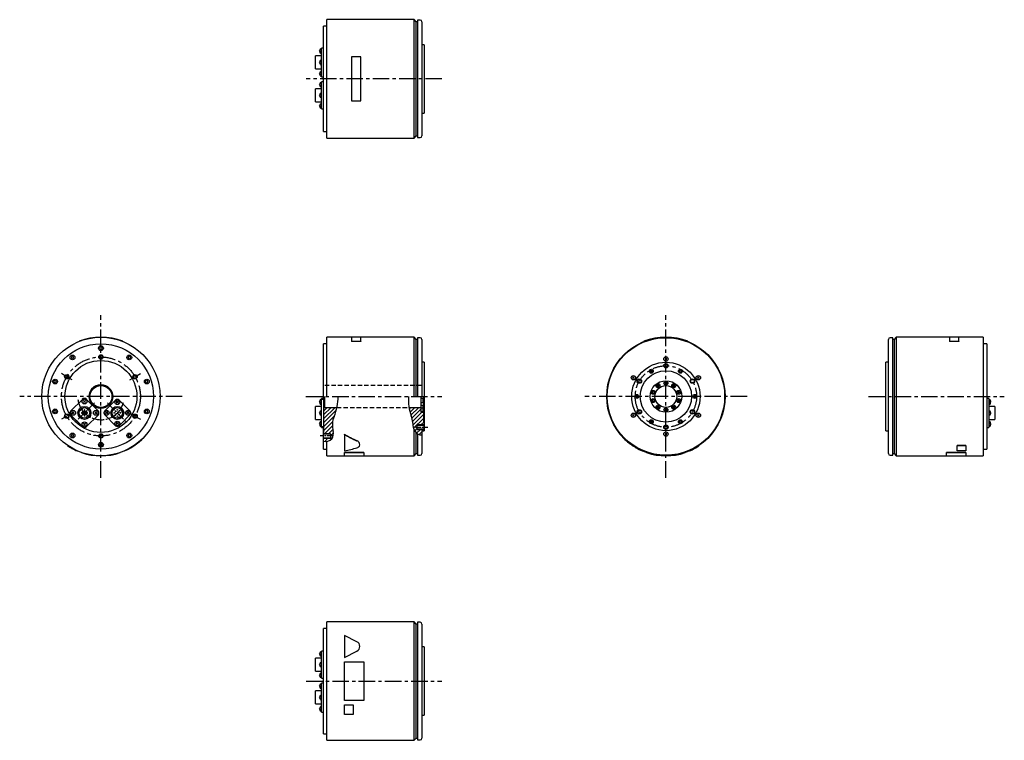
# Model space of a CAD drawing. Extents: x -737 to 386, y -392 to 429.
import ezdxf

# ---------------------------------------------------------------- set-up
doc = ezdxf.new("R2010")
doc.units = 0
doc.linetypes.add('CENTER', pattern=[2, 1.25, -0.25, 0.25, -0.25])
doc.linetypes.add('DASHED', pattern=[0.75, 0.5, -0.25])
doc.layers.get('0').update_dxf_attribs({"linetype": 'CONTINUOUS'})
for name, color, linetype in [('CENTER', 6, 'CENTER'), ('DASHED', 6, 'DASHED'), ('OUTLINE', 7, 'CONTINUOUS'), ('THIN_LINE', 6, 'CONTINUOUS')]:
    doc.layers.add(name, color=color, linetype=linetype)

# ---------------------------------------------------------------- blocks, each defined once
blk = doc.blocks.new('*X1')
at = {"color": 0}
for p, q in [((-335.4, -25.6), (-322.3, -12.5)), ((-335.4, -21.1), (-326.8, -12.5)), ((-335.4, -16.6), (-331.3, -12.5)), ((-335.4, -30.1), (-320.9, -15.6)), ((-335.4, -34.6), (-323, -22.2)), ((-335.4, -39), (-325, -28.6)), ((-334.4, -42.5), (-325.3, -33.5)), ((-329.9, -42.5), (-324.9, -37.5)), ((-327.5, -44.6), (-324.1, -41.3)), ((-335.5, -48.1), (-334.9, -47.5)), ((-334.1, -51.2), (-330.4, -47.5)), ((-328.4, -50), (-325.2, -46.8))]:
    blk.add_line(p, q, dxfattribs=at)
blk = doc.blocks.new('*X2')
at = {"color": 0}
for p, q in [((-292.6, -14.3), (-290.9, -12.5)), ((-291.8, -17.9), (-286.4, -12.5)), ((-290.7, -21.3), (-281.9, -12.5)), ((-289.7, -24.8), (-279, -14.1)), ((-288.9, -28.4), (-278.4, -18)), ((-288.2, -32.3), (-276.5, -20.6)), ((-287.7, -36.2), (-276.5, -25)), ((-279.5, -32.5), (-276.2, -29.3)), ((-286.4, -39.5), (-283.5, -36.5)), ((-284.3, -41.8), (-280, -37.5)), ((-281.3, -43.3), (-278.2, -40.2)), ((-277, -39), (-275.5, -37.5))]:
    blk.add_line(p, q, dxfattribs=at)

msp = doc.modelspace()

# ---------------------------------------------------------------- linework, layer by layer
at = {"layer": 'CENTER', "ltscale": 15}
for p, q in [((-255.5, 362), (-410.4, 362)), ((-644.3, -92.6), (-644.3, 92.6)), ((0, -92.6), (0, 92.6)), ((-410.5, 0), (-255.5, 0)), ((231, 0), (385.9, 0)), ((-551.7, 0), (-736.9, 0)), ((92.6, 0), (-92.6, 0)), ((-410.4, -324.4), (-255.5, -324.4))]:
    msp.add_line(p, q, dxfattribs=at)
at = {"layer": 'CENTER', "ltscale": 5}
for p, q in [((-677.2, 19), (-689.4, 26)), ((-611.5, 19), (-599.2, 26)), ((-677.2, -19), (-689.4, -26)), ((-611.5, -19), (-599.2, -26)), ((-285.5, -35), (-271.6, -35)), ((-380.5, -45), (-394.3, -45))]:
    msp.add_line(p, q, dxfattribs=at)
at = {"layer": 'CENTER', "ltscale": 8}
for p, q in [((-651.8, -7.4), (-674.4, -30.1)), ((-636.9, -7.4), (-614.3, -30.1))]:
    msp.add_line(p, q, dxfattribs=at)
at = {"layer": 'CENTER', "ltscale": 15}
for centre, radius in [((-644.3, 0), 45), ((0, 0), 35)]:
    msp.add_circle(centre, radius, dxfattribs=at)
at = {"layer": 'CENTER', "ltscale": 8}
msp.add_arc((-644.3, 0), 26.5, 187.2264, 344.8692, dxfattribs=at)
at = {"layer": 'DASHED', "ltscale": 10}
for p, q in [((-279, 12.5), (-389.4, 12.5)), ((-375.2, -12.5), (-293, -12.5))]:
    msp.add_line(p, q, dxfattribs=at)
at = {"layer": 'OUTLINE'}
for p, q in [((-386.5, 294.5), (-386.5, 429.5)), ((-287.2, 429.5), (-386.5, 429.5)), ((-287.2, 294.5), (-287.2, 429.5)), ((-284.7, 427), (-287.2, 429.5)), ((-284.7, 297), (-284.7, 427)), ((-283.2, 427), (-284.7, 427)), ((-283.2, 429), (-283.2, 295)), ((-280.2, 429), (-283.2, 429)), ((-278.2, 427), (-278.2, 297)), ((-390.5, 362), (-390.5, 422)), ((-386.5, 422), (-390.5, 422)), ((-394.9, 393.6), (-394, 395.1)), ((-394.9, 393.6), (-394, 392.1)), ((-390.5, 397.2), (-392.9, 397.2)), ((-392.9, 396.2), (-392.9, 397.2)), ((-392.9, 383.2), (-392.9, 396.2)), ((-275.5, 401), (-278.2, 401)), ((-275.5, 401), (-275.5, 323)), ((-399.6, 373.3), (-399.6, 388.1)), ((-392.9, 388.1), (-399.6, 388.1)), ((-394.9, 380.7), (-394, 382.2)), ((-392.9, 378.2), (-392.9, 383.2)), ((-358.5, 387), (-358.5, 337)), ((-348, 387), (-358.5, 387)), ((-348, 337), (-348, 387)), ((-399.6, 373.3), (-392.9, 373.3)), ((-394.9, 380.7), (-394, 379.2)), ((-392.9, 365.2), (-392.9, 378.2)), ((-394.9, 367.8), (-394, 369.3)), ((-394.9, 367.8), (-394, 366.3)), ((-392.9, 364.2), (-392.9, 365.2)), ((-392.9, 364.2), (-390.5, 364.2)), ((-390.5, 302), (-390.5, 362)), ((-392.9, 350.6), (-399.6, 350.6)), ((-399.6, 343.2), (-399.6, 350.6)), ((-394.9, 355.4), (-394, 356.9)), ((-394.9, 355.4), (-394, 353.9)), ((-390.5, 358.6), (-392.9, 358.6)), ((-392.9, 357.8), (-392.9, 358.6)), ((-392.9, 345.2), (-392.9, 357.8)), ((-399.6, 335.8), (-399.6, 343.2)), ((-394.9, 343.2), (-394, 344.7)), ((-394.9, 343.2), (-394, 341.7)), ((-392.9, 341.2), (-392.9, 345.2)), ((-392.9, 328.7), (-392.9, 341.2)), ((-358.5, 337), (-348, 337)), ((-399.6, 335.8), (-392.9, 335.8)), ((-394.9, 331), (-394, 332.5)), ((-394.9, 331), (-394, 329.5)), ((-392.9, 327.8), (-392.9, 328.7)), ((-392.9, 327.8), (-390.5, 327.8)), ((-278.2, 323), (-275.5, 323)), ((-390.5, 302), (-386.5, 302)), ((-386.5, 294.5), (-287.2, 294.5)), ((-287.2, 294.5), (-284.7, 297)), ((-284.7, 297), (-283.2, 297)), ((-283.2, 295), (-280.2, 295)), ((-386.5, 0), (-386.5, 67.5)), ((-358.5, 67.5), (-386.5, 67.5)), ((-348, 67.7), (-358.5, 67.7)), ((-358.5, 67.7), (-358.5, 62.9)), ((-348, 62.9), (-348, 67.7)), ((-287.2, 67.5), (-348, 67.5)), ((-284.7, 65), (-287.2, 67.5)), ((-287.2, 0), (-287.2, 67.5)), ((262.7, 67.5), (260.2, 65)), ((262.7, 67.5), (262.7, -67.5)), ((323.5, 67.5), (262.7, 67.5)), ((323.5, 67.7), (323.5, 62.9)), ((334, 67.7), (323.5, 67.7)), ((334, 62.9), (334, 67.7)), ((362, 67.5), (334, 67.5)), ((362, 67.5), (362, -67.5)), ((-669.3, 62.9), (-669.3, 62.7)), ((-644.3, 56.5), (-645.6, 55.7)), ((-643, 55.7), (-644.3, 56.5)), ((-619.3, 62.9), (-619.3, 62.7)), ((-386.5, 60), (-390.5, 60)), ((-390.5, -2.2), (-390.5, 60)), ((-358.5, 62.9), (-348, 62.9)), ((-358.5, 62.9), (-358.5, 62.7)), ((-348, 62.7), (-358.5, 62.7)), ((-348, 62.9), (-348, 62.7)), ((-283.2, 65), (-284.7, 65)), ((-284.7, 0), (-284.7, 65)), ((-280.2, 67), (-283.2, 67)), ((-283.2, 67), (-283.2, 0)), ((-278.2, 65), (-278.2, 0)), ((-25, 62.9), (-25, 62.7)), ((25, 62.9), (25, 62.7)), ((253.7, -65), (253.7, 65)), ((258.7, 67), (255.7, 67)), ((258.7, 0), (258.7, 67)), ((260.2, 65), (258.7, 65)), ((260.2, 65), (260.2, -65)), ((323.5, 62.9), (323.5, 62.7)), ((323.5, 62.9), (334, 62.9)), ((334, 62.7), (323.5, 62.7)), ((334, 62.9), (334, 62.7)), ((366, 60), (362, 60)), ((366, 60), (366, -60)), ((-676.7, 46), (-677.9, 45.2)), ((-677.9, 45.2), (-677.9, 43.8)), ((-675.4, 45.2), (-676.7, 46)), ((-675.4, 43.8), (-675.4, 45.2)), ((-645.6, 55.7), (-645.6, 54.3)), ((-645.6, 54.3), (-644.3, 53.5)), ((-644.3, 53.5), (-643, 54.3)), ((-643, 54.3), (-643, 55.7)), ((-612, 46), (-613.3, 45.2)), ((-613.3, 45.2), (-613.3, 43.8)), ((-610.7, 45.2), (-612, 46)), ((-610.7, 43.8), (-610.7, 45.2)), ((-677.9, 43.8), (-676.7, 43)), ((-676.7, 43), (-675.4, 43.8)), ((-613.3, 43.8), (-612, 43)), ((-612, 43), (-610.7, 43.8)), ((-275.5, 39), (-278.2, 39)), ((-275.5, 39), (-275.5, -39)), ((1, 43.7), (-1, 41.8)), ((1, 41.8), (-1, 43.7)), ((251, 0), (251, 39)), ((253.7, 39), (251, 39)), ((-16.6, 30), (-17.7, 29.4)), ((-17.7, 29.4), (-17.7, 28.2)), ((-17.7, 28.2), (-16.6, 27.6)), ((-15.6, 29.4), (-16.6, 30)), ((-16.6, 27.6), (-15.6, 28.2)), ((-15.6, 28.2), (-15.6, 29.4)), ((16.6, 30), (15.6, 29.4)), ((15.6, 29.4), (15.6, 28.2)), ((15.6, 28.2), (16.6, 27.6)), ((17.7, 29.4), (16.6, 30)), ((16.6, 27.6), (17.7, 28.2)), ((17.7, 28.2), (17.7, 29.4)), ((-696.6, 18.5), (-697.9, 17.7)), ((-697.9, 17.7), (-697.9, 16.3)), ((-697.9, 16.3), (-696.6, 15.5)), ((-695.3, 17.7), (-696.6, 18.5)), ((-696.6, 15.5), (-695.3, 16.3)), ((-695.3, 16.3), (-695.3, 17.7)), ((-592, 18.5), (-593.3, 17.7)), ((-593.3, 17.7), (-593.3, 16.3)), ((-593.3, 16.3), (-592, 15.5)), ((-590.7, 17.7), (-592, 18.5)), ((-592, 15.5), (-590.7, 16.3)), ((-590.7, 16.3), (-590.7, 17.7)), ((-36.1, 22.3), (-38, 20.4)), ((-36.1, 20.4), (-38, 22.3)), ((-9, 13.5), (-10, 12.9)), ((-10, 12.9), (-10, 11.7)), ((-10, 11.7), (-9, 11.1)), ((-7.9, 12.9), (-9, 13.5)), ((-9, 11.1), (-7.9, 11.7)), ((-7.9, 11.7), (-7.9, 12.9)), ((0, 16.4), (-1, 15.8)), ((-1, 15.8), (-1, 14.7)), ((-1, 14.7), (0, 14.1)), ((1, 15.8), (0, 16.4)), ((0, 14.1), (1, 14.7)), ((1, 14.7), (1, 15.8)), ((9, 13.5), (7.9, 12.9)), ((7.9, 12.9), (7.9, 11.7)), ((7.9, 11.7), (9, 11.1)), ((10, 12.9), (9, 13.5)), ((9, 11.1), (10, 11.7)), ((10, 11.7), (10, 12.9)), ((38, 22.3), (36.1, 20.4)), ((38, 20.4), (36.1, 22.3)), ((-279, -18), (-279, 0)), ((-276.5, 0), (-276.5, -29.2)), ((-33.3, 1.2), (-34.3, 0.6)), ((-34.3, 0.6), (-34.3, -0.6)), ((-32.2, 0.6), (-33.3, 1.2)), ((-32.2, -0.6), (-32.2, 0.6)), ((-14.5, 5.9), (-15.5, 5.3)), ((-15.5, 5.3), (-15.5, 4.1)), ((-15.5, 4.1), (-14.5, 3.5)), ((-13.5, 5.3), (-14.5, 5.9)), ((-14.5, 3.5), (-13.5, 4.1)), ((-13.5, 4.1), (-13.5, 5.3)), ((14.5, 5.9), (13.5, 5.3)), ((13.5, 5.3), (13.5, 4.1)), ((13.5, 4.1), (14.5, 3.5)), ((15.5, 5.3), (14.5, 5.9)), ((14.5, 3.5), (15.5, 4.1)), ((15.5, 4.1), (15.5, 5.3)), ((33.2, 1.2), (32.2, 0.6)), ((32.2, 0.6), (32.2, -0.6)), ((34.3, 0.6), (33.2, 1.2)), ((34.3, -0.6), (34.3, 0.6)), ((251, -39), (251, 0)), ((258.7, -67), (258.7, 0)), ((-665.5, -3.3), (-678.6, -16.3)), ((-661.9, -4.6), (-664.3, -7)), ((-661.9, -7), (-664.3, -4.6)), ((-647.6, -16.3), (-660.6, -3.3)), ((-627.6, -4.2), (-640.2, -16.8)), ((-624.4, -5.3), (-626.8, -7.7)), ((-624.4, -7.7), (-626.8, -5.3)), ((-611, -16.8), (-623.6, -4.2)), ((-394.9, -6.5), (-394, -5)), ((-394.9, -6.5), (-394, -8)), ((-390.4, -2.2), (-392.9, -2.2)), ((-392.9, -3.3), (-392.9, -2.2)), ((-392.9, -3.4), (-392.9, -3.3)), ((-390.4, -3.4), (-392.9, -3.4)), ((-392.9, -4.2), (-392.9, -3.4)), ((-392.9, -16.8), (-392.9, -4.2)), ((-390.4, 0), (-390.4, -41)), ((-389.4, 0), (-389.4, -12.5)), ((-276.7, -2.5), (-279, -2.5)), ((-279, -7), (-276.7, -7)), ((-276.7, -10.1), (-279, -10.1)), ((-276.7, -7), (-276.7, -2.5)), ((-276.7, -2.5), (-276.5, -2.7)), ((-276.7, -7), (-276.5, -6.7)), ((-276.7, -14.6), (-276.7, -10.1)), ((-276.7, -10.1), (-276.5, -10.3)), ((-34.3, -0.6), (-33.3, -1.2)), ((-33.3, -1.2), (-32.2, -0.6)), ((-14.5, -3.5), (-15.5, -4.1)), ((-15.5, -4.1), (-15.5, -5.3)), ((-15.5, -5.3), (-14.5, -5.9)), ((-13.5, -4.1), (-14.5, -3.5)), ((-14.5, -5.9), (-13.5, -5.3)), ((-13.5, -5.3), (-13.5, -4.1)), ((-9, -11.1), (-10, -11.7)), ((-7.9, -11.7), (-9, -11.1)), ((9, -11.1), (7.9, -11.7)), ((10, -11.7), (9, -11.1)), ((14.5, -3.5), (13.5, -4.1)), ((13.5, -4.1), (13.5, -5.3)), ((13.5, -5.3), (14.5, -5.9)), ((15.5, -4.1), (14.5, -3.5)), ((14.5, -5.9), (15.5, -5.3)), ((15.5, -5.3), (15.5, -4.1)), ((32.2, -0.6), (33.2, -1.2)), ((33.2, -1.2), (34.3, -0.6)), ((368.4, -2.2), (366, -2.2)), ((368.4, -2.2), (368.4, -3.3)), ((368.4, -3.3), (368.4, -16.3)), ((370.4, -5.8), (369.5, -4.3)), ((370.4, -5.8), (369.5, -7.3)), ((-696.6, -15.5), (-697.9, -16.3)), ((-697.9, -16.3), (-697.9, -17.7)), ((-697.9, -17.7), (-696.6, -18.5)), ((-695.3, -16.3), (-696.6, -15.5)), ((-696.6, -18.5), (-695.3, -17.7)), ((-695.3, -17.7), (-695.3, -16.3)), ((-678.6, -21.2), (-665.5, -34.2)), ((-674.8, -17.5), (-677.2, -19.9)), ((-674.8, -19.9), (-677.2, -17.5)), ((-668.4, -15.9), (-667.8, -16.4)), ((-667.8, -16.4), (-666.9, -15.1)), ((-666.9, -15.1), (-667.5, -14.7)), ((-663.4, -18.4), (-666.2, -18.4)), ((-666.2, -19), (-663.4, -19)), ((-663.4, -15.6), (-663.4, -18.4)), ((-663.4, -19), (-663.4, -21.8)), ((-662.8, -18.4), (-662.8, -15.6)), ((-660, -18.4), (-662.8, -18.4)), ((-662.8, -19), (-660, -19)), ((-662.8, -21.8), (-662.8, -19)), ((-660.6, -34.2), (-647.6, -21.2)), ((-659.4, -14), (-659.9, -14.5)), ((-659.9, -14.5), (-658.9, -15.6)), ((-658.9, -15.6), (-658.3, -15.1)), ((-649, -17.5), (-651.4, -19.9)), ((-649, -19.9), (-651.4, -17.5)), ((-640.2, -20.7), (-627.6, -33.3)), ((-636.6, -17.5), (-639, -19.9)), ((-636.6, -19.9), (-639, -17.5)), ((-630.3, -15.1), (-629.8, -15.6)), ((-629.8, -15.6), (-628.7, -14.5)), ((-628.7, -14.5), (-629.3, -14)), ((-623.6, -33.3), (-611, -20.7)), ((-620.3, -16), (-621, -16.3)), ((-621, -16.3), (-620.4, -17.7)), ((-620.4, -17.7), (-619.7, -17.4)), ((-612.2, -17.5), (-614.6, -19.9)), ((-612.2, -19.9), (-614.6, -17.5)), ((-592, -15.5), (-593.3, -16.3)), ((-593.3, -16.3), (-593.3, -17.7)), ((-593.3, -17.7), (-592, -18.5)), ((-590.7, -16.3), (-592, -15.5)), ((-592, -18.5), (-590.7, -17.7)), ((-590.7, -17.7), (-590.7, -16.3)), ((-399.6, -26.1), (-399.6, -11.3)), ((-392.9, -11.3), (-399.6, -11.3)), ((-394.9, -18.7), (-394, -17.2)), ((-394.9, -18.7), (-394, -20.2)), ((-392.9, -20.7), (-392.9, -16.8)), ((-392.9, -33.3), (-392.9, -20.7)), ((-390.4, -13.5), (-389.4, -12.5)), ((-389.4, -12.5), (-375.2, -12.5)), ((-293, -12.5), (-279, -12.5)), ((-279, -13), (-276.7, -13)), ((-276.7, -17.5), (-279, -17.5)), ((-279, -18), (-276.5, -18)), ((-276.7, -17.5), (-276.7, -13)), ((-276.7, -13), (-276.5, -13.2)), ((-276.7, -17.5), (-276.5, -17.3)), ((-36.1, -20.4), (-38, -22.3)), ((-36.1, -22.3), (-38, -20.4)), ((-10, -11.7), (-10, -12.9)), ((-10, -12.9), (-9, -13.5)), ((-9, -13.5), (-7.9, -12.9)), ((-7.9, -12.9), (-7.9, -11.7)), ((0, -14.1), (-1, -14.7)), ((-1, -14.7), (-1, -15.8)), ((-1, -15.8), (0, -16.4)), ((1, -14.7), (0, -14.1)), ((0, -16.4), (1, -15.8)), ((1, -15.8), (1, -14.7)), ((7.9, -11.7), (7.9, -12.9)), ((7.9, -12.9), (9, -13.5)), ((9, -13.5), (10, -12.9)), ((10, -12.9), (10, -11.7)), ((38, -20.4), (36.1, -22.3)), ((38, -22.3), (36.1, -20.4)), ((375.1, -11.3), (368.4, -11.3)), ((368.4, -16.3), (368.4, -21.2)), ((368.4, -21.2), (368.4, -34.2)), ((370.4, -18.7), (369.5, -17.2)), ((370.4, -18.7), (369.5, -20.2)), ((375.1, -11.3), (375.1, -26.1)), ((-661.9, -30.4), (-664.3, -32.9)), ((-661.9, -32.9), (-664.3, -30.4)), ((-660.2, -23.1), (-661.5, -23.8)), ((-661.5, -23.8), (-661.2, -24.5)), ((-659.9, -23.8), (-660.2, -23.1)), ((-624.4, -29.7), (-626.8, -32.1)), ((-624.4, -32.1), (-626.8, -29.7)), ((-623.5, -23.6), (-625, -24)), ((-625, -24), (-624.8, -24.7)), ((-623.3, -24.3), (-623.5, -23.6)), ((-399.6, -26.1), (-392.9, -26.1)), ((-394.9, -30.9), (-394, -29.4)), ((-394.9, -30.9), (-394, -32.4)), ((-392.9, -34.1), (-392.9, -33.3)), ((-275.5, -33), (-283.5, -33)), ((-283.5, -37), (-283.5, -33)), ((-276.5, -29.2), (-275.5, -29.2)), ((-275.5, -29.2), (-275.5, -32.5)), ((-275.5, -37.5), (-275.5, -32.5)), ((-16.6, -27.6), (-17.7, -28.2)), ((-17.7, -28.2), (-17.7, -29.4)), ((-17.7, -29.4), (-16.6, -30)), ((-15.6, -28.2), (-16.6, -27.6)), ((-16.6, -30), (-15.6, -29.4)), ((-15.6, -29.4), (-15.6, -28.2)), ((16.6, -27.6), (15.6, -28.2)), ((15.6, -28.2), (15.6, -29.4)), ((15.6, -29.4), (16.6, -30)), ((17.7, -28.2), (16.6, -27.6)), ((16.6, -30), (17.7, -29.4)), ((17.7, -29.4), (17.7, -28.2)), ((368.4, -26.1), (375.1, -26.1)), ((370.4, -31.7), (369.5, -30.1)), ((370.4, -31.7), (369.5, -33.2)), ((-676.7, -43), (-677.9, -43.8)), ((-677.9, -43.8), (-677.9, -45.2)), ((-675.4, -43.8), (-676.7, -43)), ((-675.4, -45.2), (-675.4, -43.8)), ((-612, -43), (-613.3, -43.8)), ((-613.3, -43.8), (-613.3, -45.2)), ((-610.7, -43.8), (-612, -43)), ((-610.7, -45.2), (-610.7, -43.8)), ((-592.3, -43.2), (-592.3, -43)), ((-392.9, -34.1), (-390.4, -34.1)), ((-392.9, -34.2), (-392.9, -34.1)), ((-392.9, -35.2), (-392.9, -34.2)), ((-392.9, -35.2), (-390.4, -35.2)), ((-390.5, -60), (-390.5, -35.2)), ((-390.5, -41), (-390.4, -41)), ((-382.5, -43), (-390.5, -43)), ((-382.5, -43), (-382.5, -47)), ((-366.5, -43.2), (-366.5, -43)), ((-366.5, -43.2), (-366.5, -62.1)), ((-287.2, -67.5), (-287.2, -38.1)), ((-284.7, -65), (-284.7, -41.4)), ((-283.5, -37), (-275.5, -37)), ((-283.2, -42.5), (-283.2, -67)), ((-278.2, -39), (-278.2, -65)), ((-278.2, -39), (-275.5, -39)), ((-52, -43.2), (-52, -43)), ((1, -41.8), (-1, -43.7)), ((1, -43.7), (-1, -41.8)), ((251, -39), (253.7, -39)), ((366, -35.2), (368.4, -35.2)), ((368.4, -34.2), (368.4, -35.2)), ((-682.3, -56), (-682.3, -55.8)), ((-677.9, -45.2), (-676.7, -46)), ((-676.7, -46), (-675.4, -45.2)), ((-644.3, -53.5), (-645.6, -54.3)), ((-645.6, -54.3), (-645.6, -55.7)), ((-645.6, -55.7), (-644.3, -56.5)), ((-643, -54.3), (-644.3, -53.5)), ((-644.3, -56.5), (-643, -55.7)), ((-643, -55.7), (-643, -54.3)), ((-613.3, -45.2), (-612, -46)), ((-612, -46), (-610.7, -45.2)), ((-390.5, -47), (-382.5, -47)), ((-386.5, -67.5), (-386.5, -51.1)), ((38, -56), (38, -55.8)), ((342, -55.8), (332, -55.8)), ((332, -56), (332, -55.8)), ((332, -56), (342, -56)), ((332, -62.1), (332, -56)), ((342, -56), (342, -55.8)), ((342, -56), (342, -62.1)), ((-671.3, -62.1), (-671.3, -61.9)), ((-666.3, -64), (-666.3, -63.8)), ((-622.3, -64), (-622.3, -63.8)), ((-617.3, -62.1), (-617.3, -61.9)), ((-390.5, -60), (-386.5, -60)), ((-390.5, -60), (-386.5, -60)), ((-344.5, -63.8), (-366.5, -63.8)), ((-366.5, -64), (-366.5, -63.8)), ((-366.5, -64), (-344.5, -64)), ((-366.5, -67.7), (-366.5, -64)), ((-344.5, -64), (-344.5, -63.8)), ((-344.5, -64), (-344.5, -67.7)), ((-287.2, -67.5), (-284.7, -65)), ((-284.7, -65), (-283.2, -65)), ((-283.2, -67), (-280.2, -67)), ((-27, -62.1), (-27, -61.9)), ((-22, -64), (-22, -63.8)), ((22, -64), (22, -63.8)), ((27, -62.1), (27, -61.9)), ((255.7, -67), (258.7, -67)), ((258.7, -65), (260.2, -65)), ((260.2, -65), (262.7, -67.5)), ((342, -63.8), (320, -63.8)), ((320, -64), (320, -63.8)), ((320, -64), (342, -64)), ((320, -67.7), (320, -64)), ((342, -62.1), (332, -62.1)), ((342, -64), (342, -63.8)), ((342, -64), (342, -67.7)), ((362, -60), (366, -60)), ((-386.5, -67.5), (-366.5, -67.5)), ((-366.5, -67.7), (-344.5, -67.7)), ((-344.5, -67.5), (-287.2, -67.5)), ((262.7, -67.5), (320, -67.5)), ((320, -67.7), (342, -67.7)), ((342, -67.5), (362, -67.5)), ((-386.5, -391.9), (-386.5, -256.9)), ((-287.2, -256.9), (-386.5, -256.9)), ((-287.2, -391.9), (-287.2, -256.9)), ((-284.7, -259.4), (-287.2, -256.9)), ((-283.2, -257.4), (-283.2, -391.4)), ((-280.2, -257.4), (-283.2, -257.4)), ((-390.5, -384.4), (-390.5, -264.4)), ((-386.5, -264.4), (-390.5, -264.4)), ((-284.7, -389.4), (-284.7, -259.4)), ((-283.2, -259.4), (-284.7, -259.4)), ((-278.2, -259.4), (-278.2, -389.4)), ((-366.5, -272.4), (-366.5, -297.4)), ((-352.3, -279.5), (-366.5, -272.4)), ((-390.5, -290.3), (-392.9, -290.3)), ((-392.9, -291.1), (-392.9, -290.3)), ((-392.9, -303.7), (-392.9, -291.1)), ((-366.5, -297.4), (-352.3, -290.3)), ((-275.5, -285.4), (-278.2, -285.4)), ((-275.5, -285.4), (-275.5, -363.4)), ((-399.6, -313.1), (-399.6, -298.3)), ((-392.9, -298.3), (-399.6, -298.3)), ((-394.9, -293.5), (-394, -292)), ((-394.9, -293.5), (-394, -295)), ((-366.5, -346.4), (-366.5, -302.4)), ((-366.5, -302.4), (-344.5, -302.4)), ((-344.5, -302.4), (-344.5, -346.4)), ((-399.6, -313.1), (-392.9, -313.1)), ((-394.9, -305.7), (-394, -304.2)), ((-394.9, -305.7), (-394, -307.2)), ((-392.9, -307.6), (-392.9, -303.7)), ((-392.9, -320.2), (-392.9, -307.6)), ((-394.9, -317.9), (-394, -316.4)), ((-394.9, -317.9), (-394, -319.4)), ((-392.9, -321.1), (-392.9, -320.2)), ((-392.9, -321.1), (-390.5, -321.1)), ((-399.6, -350.5), (-399.6, -335.7)), ((-392.9, -335.7), (-399.6, -335.7)), ((-394.9, -330.2), (-394, -328.7)), ((-394.9, -330.2), (-394, -331.7)), ((-390.5, -326.6), (-392.9, -326.6)), ((-392.9, -327.7), (-392.9, -326.6)), ((-392.9, -340.7), (-392.9, -327.7)), ((-394.9, -343.1), (-394, -341.6)), ((-394.9, -343.1), (-394, -344.6)), ((-392.9, -345.6), (-392.9, -340.7)), ((-392.9, -358.6), (-392.9, -345.6)), ((-344.5, -346.4), (-366.5, -346.4)), ((-399.6, -350.5), (-392.9, -350.5)), ((-394.9, -356.1), (-394, -354.6)), ((-394.9, -356.1), (-394, -357.6)), ((-392.9, -359.7), (-392.9, -358.6)), ((-366.5, -351.4), (-356.5, -351.4)), ((-366.5, -362.4), (-366.5, -351.4)), ((-356.5, -351.4), (-356.5, -362.4)), ((-392.9, -359.7), (-390.5, -359.7)), ((-356.5, -362.4), (-366.5, -362.4)), ((-278.2, -363.4), (-275.5, -363.4)), ((-390.5, -384.4), (-386.5, -384.4)), ((-386.5, -391.9), (-287.2, -391.9)), ((-287.2, -391.9), (-284.7, -389.4)), ((-284.7, -389.4), (-283.2, -389.4)), ((-283.2, -391.4), (-280.2, -391.4))]:
    msp.add_line(p, q, dxfattribs=at)
for centre, radius in [((-644.3, 0), 67.5), ((0, 0), 67.5), ((-644.3, 0), 60), ((-644.3, 55), 2.75), ((0, 0), 67), ((-676.7, 44.5), 2.75), ((-644.3, 45), 2), ((-612, 44.5), 2.75), ((0, 42.7), 2.5), ((-644.3, 0), 41), ((0, 0), 39), ((0, 35), 2), ((-683.3, 22.5), 2), ((-605.4, 22.5), 2), ((-37, 21.4), 2.5), ((0, 0), 29.3), ((-16.6, 28.8), 2.25), ((16.6, 28.8), 2.25), ((37, 21.4), 2.5), ((-696.6, 17), 2.75), ((-644.3, 0), 13.5), ((-644.3, 0), 12.5), ((-592, 17), 2.75), ((-30.3, 17.5), 2), ((0, 0), 18), ((0, 0), 12.5), ((-9, 12.3), 2.25), ((0, 15.2), 2.25), ((9, 12.3), 2.25), ((30.3, 17.5), 2), ((-33.3, 0), 2.25), ((-14.5, 4.7), 2.25), ((14.5, 4.7), 2.25), ((33.2, 0), 2.25), ((-663.1, -5.8), 2.75), ((-625.6, -6.5), 2.75), ((-14.5, -4.7), 2.25), ((-9, -12.3), 2.25), ((9, -12.3), 2.25), ((14.5, -4.7), 2.25), ((-696.6, -17), 2.75), ((-683.3, -22.5), 2), ((-676, -18.7), 2.75), ((-663.1, -18.7), 7.4), ((-663.1, -18.7), 6), ((-664.8, -17), 0.4), ((-664.8, -20.5), 0.4), ((-661.3, -17), 0.4), ((-661.3, -20.5), 0.4), ((-650.2, -18.7), 2.75), ((-637.8, -18.7), 2.75), ((-625.6, -18.7), 7.4), ((-625.6, -18.7), 6), ((-629.1, -18.7), 0.35), ((-628.2, -21.4), 0.35), ((-627.4, -17), 0.35), ((-626.5, -19.6), 0.35), ((-625.6, -15.2), 0.35), ((-625.6, -22.3), 0.35), ((-624.7, -17.9), 0.35), ((-623.8, -20.5), 0.35), ((-622.9, -16.1), 0.35), ((-622.1, -18.7), 0.35), ((-613.4, -18.7), 2.75), ((-605.4, -22.5), 2), ((-592, -17), 2.75), ((-37, -21.4), 2.5), ((-30.3, -17.5), 2), ((0, -15.3), 2.25), ((30.3, -17.5), 2), ((37, -21.4), 2.5), ((-663.1, -31.7), 2.75), ((-625.6, -30.9), 2.75), ((-16.6, -28.8), 2.25), ((0, -35), 2), ((16.6, -28.8), 2.25), ((-676.7, -44.5), 2.75), ((-644.3, -45), 2), ((-612, -44.5), 2.75), ((0, -42.8), 2.5), ((-644.3, -55), 2.75)]:
    msp.add_circle(centre, radius, dxfattribs=at)
for centre, radius, start, end in [((-280.2, 427), 2, 0, 90), ((-391.6, 393.6), 3.3, 140.4185, 219.5815), ((-392.8, 394.6), 1.8, 94.5861, 140.4185), ((-391.6, 380.7), 3.3, 140.4185, 219.5815), ((-392.8, 392.7), 1.8, 219.5815, 265.4139), ((-392.8, 381.7), 1.8, 94.5861, 140.4185), ((-392.8, 379.7), 1.8, 219.5815, 265.4139), ((-391.6, 367.8), 3.3, 140.4185, 219.5815), ((-392.8, 368.7), 1.8, 94.5861, 140.4185), ((-392.8, 366.8), 1.8, 219.5815, 265.4139), ((-391.6, 355.4), 3.3, 140.4185, 219.5815), ((-392.8, 356.4), 1.8, 94.5861, 140.4185), ((-392.8, 354.5), 1.8, 219.5815, 265.4139), ((-391.6, 343.2), 3.3, 140.4185, 219.5815), ((-392.8, 344.2), 1.8, 94.5861, 140.4185), ((-392.8, 342.3), 1.8, 219.5815, 265.4139), ((-391.6, 331), 3.3, 140.4185, 219.5815), ((-392.8, 332), 1.8, 94.5861, 140.4185), ((-392.8, 330.1), 1.8, 219.5815, 265.4139), ((-280.2, 297), 2, 270, 0), ((-644.3, 0.2), 67.5, 68.2615, 111.7385), ((0, 0.2), 67.5, 68.2615, 111.7385), ((-280.2, 65), 2, 0, 90), ((255.7, 65), 2, 90, 180), ((-663.1, -5.7), 3.5, 45, 135), ((-625.6, -6.2), 2.8, 45, 135), ((-391.6, -5.8), 3.3, 140.4185, 186.1503), ((-391.6, -6.5), 3.3, 140.4185, 219.5815), ((-392.8, -4.9), 1.8, 94.5861, 140.4185), ((-392.8, -5.6), 1.8, 94.5861, 140.4185), ((-392.8, -7.5), 1.8, 219.5815, 265.4139), ((368.3, -4.9), 1.8, 39.5815, 85.4139), ((368.3, -6.8), 1.8, 274.5861, 320.4185), ((368.3, -7.5), 1.8, 274.5861, 320.4185), ((367.1, -5.8), 3.3, 320.4185, 39.5815), ((367.1, -6.5), 3.3, 320.4185, 6.1503), ((-676.1, -18.7), 3.5, 135, 225), ((-666.2, -18.7), 0.3, 90, 270), ((-663.1, -15.6), 0.3, 0, 180), ((-663.1, -21.8), 0.3, 180, 0), ((-660, -18.7), 0.3, 270, 90), ((-650.1, -18.7), 3.5, 315, 45), ((-638.2, -18.7), 2.8, 135, 225), ((-613, -18.7), 2.8, 315, 45), ((-391.6, -18.7), 3.3, 140.4185, 219.5815), ((-392.8, -17.8), 1.8, 94.5861, 140.4185), ((-392.8, -19.7), 1.8, 219.5815, 265.4139), ((368.3, -17.8), 1.8, 39.5815, 85.4139), ((368.3, -19.7), 1.8, 274.5861, 320.4185), ((367.1, -18.7), 3.3, 320.4185, 39.5815), ((-625.6, -31.3), 2.8, 225, 315), ((-391.6, -30.9), 3.3, 140.4185, 219.5815), ((-391.6, -31.7), 3.3, 173.8497, 219.5815), ((-392.8, -30), 1.8, 94.5861, 140.4185), ((-392.8, -31.9), 1.8, 219.5815, 265.4139), ((368.3, -30), 1.8, 39.5815, 85.4139), ((368.3, -30.7), 1.8, 39.5815, 85.4139), ((367.1, -30.9), 3.3, 353.8497, 39.5815), ((367.1, -31.7), 3.3, 320.4185, 39.5815), ((-663.1, -31.7), 3.5, 225, 315), ((-644.3, -0.2), 67.5, 293.5782, 320.3872), ((-392.8, -32.6), 1.8, 219.5815, 265.4139), ((0, -0.2), 67.5, 219.6128, 228.3487), ((368.3, -32.6), 1.8, 274.5861, 320.4185), ((-644.3, -0.2), 67.5, 235.739, 246.4218), ((-354, -55), 4.88, 15.6561, 70.2327), ((-356.5, -58.5), 8.96, 44.4067, 61.7954), ((-352.3, -54.8), 3.27, 302.9009, 352.5778), ((-353.2, -55.1), 4.16, 357.932, 43.1316), ((0, -0.2), 67.5, 228.3487, 239.6172), ((0, -0.2), 67.5, 293.5782, 304.261), ((-644.3, -0.2), 67.5, 250.9783, 289.0217), ((-356.8, -46.4), 12.8, 290.5331, 299.5382), ((-280.2, -65), 2, 270, 0), ((0, -0.2), 67.5, 239.6172, 246.4218), ((0, -0.2), 67.5, 250.9783, 289.0217), ((255.7, -65), 2, 180, 270), ((-280.2, -259.4), 2, 0, 90), ((-355, -284.9), 6, 296.6999, 63.3001), ((-391.6, -293.5), 3.3, 140.4185, 219.5815), ((-392.8, -292.5), 1.8, 94.5861, 140.4185), ((-392.8, -294.4), 1.8, 219.5815, 265.4139), ((-392.8, -304.7), 1.8, 94.5861, 140.4185), ((-391.6, -305.7), 3.3, 140.4185, 219.5815), ((-392.8, -306.6), 1.8, 219.5815, 265.4139), ((-391.6, -317.9), 3.3, 140.4185, 219.5815), ((-392.8, -316.9), 1.8, 94.5861, 140.4185), ((-392.8, -318.8), 1.8, 219.5815, 265.4139), ((-391.6, -330.2), 3.3, 140.4185, 219.5815), ((-392.8, -329.3), 1.8, 94.5861, 140.4185), ((-392.8, -331.2), 1.8, 219.5815, 265.4139), ((-391.6, -343.1), 3.3, 140.4185, 219.5815), ((-392.8, -342.2), 1.8, 94.5861, 140.4185), ((-392.8, -344.1), 1.8, 219.5815, 265.4139), ((-391.6, -356.1), 3.3, 140.4185, 219.5815), ((-392.8, -355.1), 1.8, 94.5861, 140.4185), ((-392.8, -357), 1.8, 219.5815, 265.4139), ((-280.2, -389.4), 2, 270, 0)]:
    msp.add_arc(centre, radius, start, end, dxfattribs=at)
for centre, start_param, end_param in [((-263.1, 0), 3.832967, 3.985436), ((-263.1, -0.2), 3.832967, 3.985436), ((-420.2, -0.2), 5.123906, 5.242668)]:
    msp.add_ellipse(centre, major_axis=(134.2, 0), ratio=0.502946, start_param=start_param, end_param=end_param, dxfattribs=at)
at = {"layer": 'THIN_LINE'}
for p, q in [((-275.5, -32.5), (-283.5, -32.5)), ((-283.5, -32.5), (-283.5, -33)), ((-382.5, -42.5), (-390.5, -42.5)), ((-382.5, -43), (-382.5, -42.5)), ((-283.5, -37), (-283.5, -37.5)), ((-283.5, -37.5), (-275.5, -37.5)), ((-390.5, -47.5), (-382.5, -47.5)), ((-382.5, -47), (-382.5, -47.5))]:
    msp.add_line(p, q, dxfattribs=at)
for centre in [(-644.3, 45), (0, 35), (-683.3, 22.5), (-605.4, 22.5), (-30.3, 17.5), (30.3, 17.5), (-683.3, -22.5), (-605.4, -22.5), (-30.3, -17.5), (30.3, -17.5), (0, -35), (-644.3, -45)]:
    msp.add_circle(centre, 2.5, dxfattribs=at)
for centre, radius, start, end in [((-245.2, -4.9), 48.4, 174.2139, 201.0142), ((-447.4, 3.3), 73.9, 339.3743, 357.4158), ((-372.7, -45.2), 85.5, 5.5398, 15.5736), ((-355.7, -32.7), 24.7, 155.9962, 196.6528), ((-391, -41.8), 11.9, 327.3983, 9.9036), ((-278.7, -34.4), 9.26, 195.9312, 245.5427), ((-279.1, -36.6), 7.1, 240.9578, 277.2139), ((-388.3, -40.7), 10.6, 258.2265, 313.9611)]:
    msp.add_arc(centre, radius, start, end, dxfattribs=at)

# ---------------------------------------------------------------- block references
for name, p in [('*X1', (-55, 0)), ('*X2', (0, 0))]:
    msp.add_blockref(name, p, dxfattribs=at)

doc.saveas('drawing.dxf')
